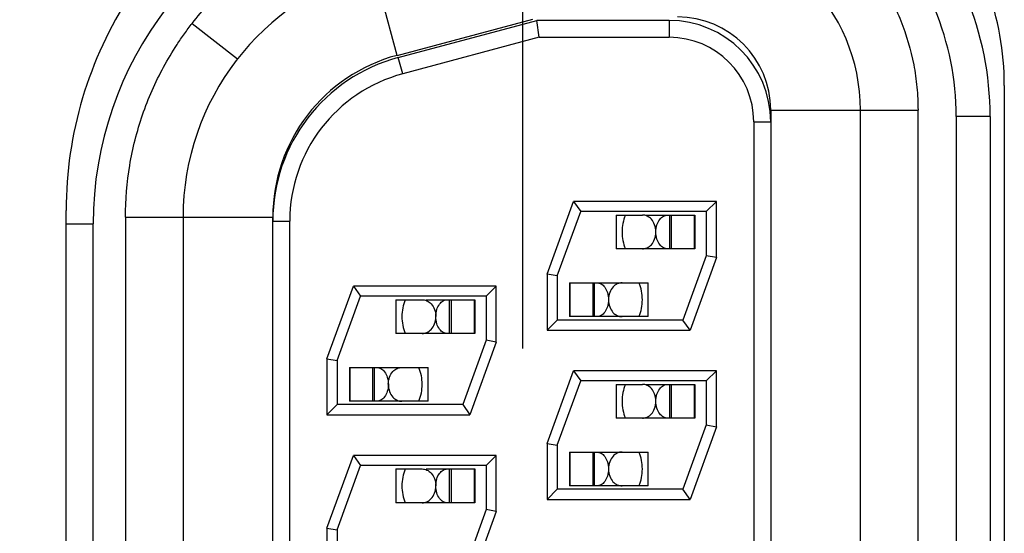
# Model space of a CAD drawing. Header units: inches. Extents: x 0 to 34, y 0 to 22.
# Tile 18 of 51: x 9.299 to 9.59, y 13.51 to 13.662. Entities that reach past the tile are written whole.
import ezdxf

# ---------------------------------------------------------------- set-up
doc = ezdxf.new("R2010")
doc.units = ezdxf.units.IN
doc.header["$LTSCALE"] = 1.87
doc.header["$MEASUREMENT"] = 0
doc.layers.get('0').update_dxf_attribs({"linetype": 'CONTINUOUS'})
doc.layers.add('02___PRT_ALL_AXES', color=7, linetype='CONTINUOUS')
doc.layers.add('DIMENSIONS', color=7, linetype='CONTINUOUS')
doc.styles.get("Standard").update_dxf_attribs({"font": 'txt', "width": 0.8})
doc.dimstyles.new('DIMSTYLE_1', dxfattribs={"dimtxt": 0.125, "dimasz": 0.18, "dimexe": 0.18, "dimexo": 0.0625, "dimgap": 0.09, "dimtad": 0, "dimtih": 1, "dimtoh": 1, "dimdec": 3, "dimzin": 4, "dimdsep": 46, "dimtxsty": 'STANDARD', "dimblk": '_FILLED', "dimblk1": '_FILLED', "dimblk2": '_FILLED', "dimcen": 0.09, "dimadec": 0, "dimazin": 0, "dimtp": 0.001, "dimtm": 0.001, "dimtfac": 1, "dimtdec": 3, "dimtofl": 0, "dimtmove": 0, "dimatfit": 3, "dimldrblk": '_FILLED', "dimfxl": 1, "dimtolj": 1, "dimtzin": 4, "dimarcsym": 0})

# ---------------------------------------------------------------- blocks, each defined once
blk = doc.blocks.new('*D22')
at = {"layer": 'DIMENSIONS', "color": 2, "linetype": 'CONTINUOUS'}
blk.add_line((9.4474155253, 13.5646684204), (9.4474155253, 16.6434520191), dxfattribs=at)
at = {"layer": 'DIMENSIONS', "color": 2, "linetype": 'CONTINUOUS', "insert": (9.3849155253, 16.7059520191), "char_height": 0.125, "width": 1.325, "attachment_point": 1, "rotation": 90, "line_spacing_factor": 0.9}
blk.add_mtext('1.867{\\Ftxt.shx;\\W1.000000;\\H0.125000; }[47.42]', dxfattribs=at)
blk = doc.blocks.new('_FILLED')
at = {"color": 0, "linetype": 'BYBLOCK'}
blk.add_solid([(0, 0), (-1, 0.1736111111), (-1, -0.1736111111)], dxfattribs=at)

msp = doc.modelspace()

# ---------------------------------------------------------------- linework, layer by layer
at = {"color": 7, "linetype": 'CONTINUOUS'}
for p, q in [((9.4102731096, 13.65121677), (9.3990142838, 13.693234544)), ((9.3498023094, 13.660663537), (9.3631979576, 13.6501966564)), ((9.4102731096, 13.65121677), (9.4503200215, 13.6619473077)), ((9.4106436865, 13.6505735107), (9.4515846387, 13.6615436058)), ((9.452242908, 13.6565436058), (9.4515846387, 13.6615436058)), ((9.4905846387, 13.6615436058), (9.4515846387, 13.6615436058)), ((9.4905846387, 13.6615436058), (9.4905846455, 13.6565436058)), ((9.452242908, 13.6565436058), (9.4119377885, 13.6457438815)), ((9.452242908, 13.6565436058), (9.4905846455, 13.6565436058)), ((9.4119377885, 13.6457438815), (9.4106436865, 13.6505735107)), ((9.5205846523, 13.6350436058), (9.5205846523, 13.1180436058)), ((9.5205846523, 13.6350436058), (9.5640844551, 13.6350436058)), ((9.5470846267, 13.1180436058), (9.5470846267, 13.6350436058)), ((9.5640844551, 13.1180436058), (9.5640844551, 13.6350436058)), ((9.5155846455, 13.6315436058), (9.5155846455, 13.1215436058)), ((9.5155846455, 13.6315436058), (9.5205846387, 13.6315436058)), ((9.5753803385, 13.6331510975), (9.5753803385, 13.1209463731)), ((9.5853803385, 13.6331510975), (9.5753803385, 13.6331510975)), ((9.5853803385, 13.6331510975), (9.5853803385, 13.1209463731)), ((9.4545846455, 13.5865725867), (9.4623994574, 13.6080436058)), ((9.5045846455, 13.6080436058), (9.4623994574, 13.6080436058)), ((9.4623994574, 13.6080436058), (9.4645000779, 13.6050436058)), ((9.5045846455, 13.6080436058), (9.5015846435, 13.6050436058)), ((9.5045846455, 13.5915146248), (9.5045846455, 13.6080436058)), ((9.3300844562, 13.6034034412), (9.3300844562, 13.1496837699)), ((9.3300844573, 13.6034034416), (9.3735846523, 13.6034034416)), ((9.3470846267, 13.6034034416), (9.3470846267, 13.1496837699)), ((9.3735846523, 13.1496837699), (9.3735846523, 13.6034034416)), ((9.4575846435, 13.5860436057), (9.464500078, 13.605043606)), ((9.5015846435, 13.6050436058), (9.4645000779, 13.6050436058)), ((9.4749384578, 13.6040436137), (9.4749384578, 13.5940436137)), ((9.4749384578, 13.6040436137), (9.4827056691, 13.6040436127)), ((9.4838580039, 13.6040436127), (9.4981976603, 13.6040436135)), ((9.4908006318, 13.5940436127), (9.4908006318, 13.6040436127)), ((9.4912389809, 13.6040436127), (9.4912389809, 13.5940436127)), ((9.498002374, 13.6040436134), (9.498002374, 13.5940436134)), ((9.4981976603, 13.6040436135), (9.4981976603, 13.5940436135)), ((9.5015846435, 13.6050436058), (9.5015846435, 13.5920436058)), ((9.3125656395, 13.6014340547), (9.3205529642, 13.6014340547)), ((9.3205529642, 13.152663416), (9.3205529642, 13.6014340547)), ((9.3735846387, 13.6022772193), (9.3785846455, 13.6022772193)), ((9.3785846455, 13.1508099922), (9.3785846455, 13.6022772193)), ((9.4981976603, 13.5940436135), (9.4749384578, 13.5940436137)), ((9.5015846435, 13.5920436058), (9.494669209, 13.5730436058)), ((9.5045846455, 13.5915146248), (9.4967698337, 13.5700436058)), ((9.5045846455, 13.5915146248), (9.5015846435, 13.5920436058)), ((9.4545846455, 13.5865725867), (9.4545846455, 13.5700436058)), ((9.4575846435, 13.5860436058), (9.4545846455, 13.5865725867)), ((9.4575846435, 13.5860436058), (9.4575846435, 13.5730436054)), ((9.3895846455, 13.5615725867), (9.3973994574, 13.5830436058)), ((9.4395846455, 13.5830436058), (9.3973994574, 13.5830436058)), ((9.3973994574, 13.5830436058), (9.3995000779, 13.5800436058)), ((9.4395846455, 13.5830436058), (9.4365846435, 13.5800436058)), ((9.4395846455, 13.5665146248), (9.4395846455, 13.5830436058)), ((9.4611976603, 13.5840436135), (9.4611976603, 13.5740436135)), ((9.4611976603, 13.5840436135), (9.4844568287, 13.5840436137)), ((9.4613929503, 13.5740436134), (9.4613929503, 13.5840436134)), ((9.4681564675, 13.5740436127), (9.4681564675, 13.5840436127)), ((9.468594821, 13.5740436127), (9.468594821, 13.5840436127)), ((9.4844568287, 13.5740436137), (9.4844568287, 13.5840436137)), ((9.3925846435, 13.5610436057), (9.399500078, 13.580043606)), ((9.4365846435, 13.5800436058), (9.3995000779, 13.5800436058)), ((9.4365846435, 13.5800436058), (9.4365846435, 13.5670436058)), ((9.4099384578, 13.5790436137), (9.4099384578, 13.5690436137)), ((9.4099384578, 13.5790436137), (9.4177056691, 13.5790436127)), ((9.4188580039, 13.5790436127), (9.4331976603, 13.5790436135)), ((9.4258006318, 13.5690436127), (9.4258006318, 13.5790436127)), ((9.4262389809, 13.5790436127), (9.4262389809, 13.5690436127)), ((9.433002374, 13.5790436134), (9.433002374, 13.5690436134)), ((9.4331976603, 13.5790436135), (9.4331976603, 13.5690436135)), ((9.4844568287, 13.5740436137), (9.4611976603, 13.5740436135)), ((9.4545846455, 13.5700436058), (9.4575846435, 13.5730436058)), ((9.494669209, 13.5730436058), (9.4575846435, 13.5730436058)), ((9.4967698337, 13.5700436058), (9.494669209, 13.5730436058)), ((9.4331976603, 13.5690436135), (9.4099384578, 13.5690436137)), ((9.4545846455, 13.5700436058), (9.4967698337, 13.5700436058)), ((9.4365846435, 13.5670436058), (9.429669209, 13.5480436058)), ((9.4395846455, 13.5665146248), (9.4317698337, 13.5450436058)), ((9.4395846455, 13.5665146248), (9.4365846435, 13.5670436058)), ((9.3895846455, 13.5615725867), (9.3895846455, 13.5450436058)), ((9.3895846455, 13.5615725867), (9.3925846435, 13.5610436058)), ((9.3925846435, 13.5610436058), (9.3925846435, 13.5480436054)), ((9.3961976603, 13.5590436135), (9.3961976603, 13.5490436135)), ((9.3961976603, 13.5590436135), (9.4194568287, 13.5590436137)), ((9.3963929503, 13.5490436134), (9.3963929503, 13.5590436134)), ((9.4031564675, 13.5490436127), (9.4031564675, 13.5590436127)), ((9.403594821, 13.5490436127), (9.403594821, 13.5590436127)), ((9.4194568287, 13.5490436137), (9.4194568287, 13.5590436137)), ((9.4545846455, 13.5365725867), (9.4623994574, 13.5580436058)), ((9.5045846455, 13.5580436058), (9.4623994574, 13.5580436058)), ((9.4623994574, 13.5580436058), (9.4645000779, 13.5550436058)), ((9.5045846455, 13.5580436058), (9.5015846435, 13.5550436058)), ((9.5045846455, 13.5415146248), (9.5045846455, 13.5580436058)), ((9.4575846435, 13.5360436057), (9.464500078, 13.555043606)), ((9.5015846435, 13.5550436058), (9.4645000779, 13.5550436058)), ((9.4749384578, 13.5540436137), (9.4749384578, 13.5440436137)), ((9.4749384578, 13.5540436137), (9.4827056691, 13.5540436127)), ((9.4838580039, 13.5540436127), (9.4981976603, 13.5540436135)), ((9.4908006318, 13.5440436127), (9.4908006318, 13.5540436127)), ((9.4912389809, 13.5540436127), (9.4912389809, 13.5440436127)), ((9.498002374, 13.5540436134), (9.498002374, 13.5440436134)), ((9.4981976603, 13.5540436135), (9.4981976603, 13.5440436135)), ((9.5015846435, 13.5550436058), (9.5015846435, 13.5420436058)), ((9.3895846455, 13.5450436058), (9.3925846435, 13.5480436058)), ((9.429669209, 13.5480436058), (9.3925846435, 13.5480436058)), ((9.4194568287, 13.5490436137), (9.3961976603, 13.5490436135)), ((9.429669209, 13.5480436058), (9.4317698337, 13.5450436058)), ((9.3895846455, 13.5450436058), (9.4317698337, 13.5450436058)), ((9.4981976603, 13.5440436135), (9.4749384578, 13.5440436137)), ((9.5015846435, 13.5420436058), (9.494669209, 13.5230436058)), ((9.5045846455, 13.5415146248), (9.4967698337, 13.5200436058)), ((9.5015846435, 13.5420436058), (9.5045846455, 13.5415146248)), ((9.4545846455, 13.5365725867), (9.4545846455, 13.5200436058)), ((9.4545846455, 13.5365725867), (9.4575846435, 13.5360436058)), ((9.4575846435, 13.5360436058), (9.4575846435, 13.5230436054)), ((9.3895846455, 13.5115725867), (9.3973994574, 13.5330436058)), ((9.4395846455, 13.5330436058), (9.3973994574, 13.5330436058)), ((9.3973994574, 13.5330436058), (9.3995000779, 13.5300436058)), ((9.4395846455, 13.5330436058), (9.4365846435, 13.5300436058)), ((9.4395846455, 13.5165146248), (9.4395846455, 13.5330436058)), ((9.4611976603, 13.5340436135), (9.4844568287, 13.5340436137)), ((9.4611976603, 13.5340436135), (9.4611976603, 13.5240436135)), ((9.4613929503, 13.5240436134), (9.4613929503, 13.5340436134)), ((9.4681564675, 13.5240436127), (9.4681564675, 13.5340436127)), ((9.468594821, 13.5240436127), (9.468594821, 13.5340436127)), ((9.4844568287, 13.5240436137), (9.4844568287, 13.5340436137)), ((9.3925846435, 13.5110436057), (9.399500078, 13.530043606)), ((9.4365846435, 13.5300436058), (9.3995000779, 13.5300436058)), ((9.4365846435, 13.5300436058), (9.4365846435, 13.5170436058)), ((9.4099384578, 13.5290436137), (9.4099384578, 13.5190436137)), ((9.4099384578, 13.5290436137), (9.4177056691, 13.5290436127)), ((9.4188580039, 13.5290436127), (9.4331976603, 13.5290436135)), ((9.4258006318, 13.5190436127), (9.4258006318, 13.5290436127)), ((9.4262389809, 13.5290436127), (9.4262389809, 13.5190436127)), ((9.433002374, 13.5290436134), (9.433002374, 13.5190436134)), ((9.4331976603, 13.5290436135), (9.4331976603, 13.5190436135)), ((9.4844568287, 13.5240436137), (9.4611976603, 13.5240436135)), ((9.4545846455, 13.5200436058), (9.4575846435, 13.5230436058)), ((9.494669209, 13.5230436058), (9.4575846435, 13.5230436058)), ((9.4967698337, 13.5200436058), (9.494669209, 13.5230436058)), ((9.4331976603, 13.5190436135), (9.4099384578, 13.5190436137)), ((9.4545846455, 13.5200436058), (9.4967698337, 13.5200436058)), ((9.4365846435, 13.5170436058), (9.429669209, 13.4980436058)), ((9.4395846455, 13.5165146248), (9.4317698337, 13.4950436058)), ((9.4395846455, 13.5165146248), (9.4365846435, 13.5170436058)), ((9.3895846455, 13.5115725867), (9.3895846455, 13.4950436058)), ((9.3895846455, 13.5115725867), (9.3925846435, 13.5110436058)), ((9.3925846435, 13.5110436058), (9.3925846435, 13.4980436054))]:
    msp.add_line(p, q, dxfattribs=at)
for centre, radius, start, end in [((9.4926505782, 13.6331510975), 0.0927297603, 0, 90.2980240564), ((9.4926505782, 13.6331510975), 0.0827297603, 0, 90.2971363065), ((9.4253288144, 13.6014340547), 0.1047758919, 105.0000027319, 179.9999999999), ((9.4930846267, 13.6350436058), 0.054, 0, 90), ((9.4230846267, 13.6034034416), 0.076, 105, 180), ((9.4905846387, 13.6315436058), 0.03, 0, 90), ((9.4930846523, 13.6350436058), 0.0275, 0, 90), ((9.4905846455, 13.6315436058), 0.025, 0, 90), ((9.4235846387, 13.6022772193), 0.05, 105, 180), ((9.4230846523, 13.6034034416), 0.0495, 105, 180), ((9.4235846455, 13.6022772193), 0.045, 105, 180), ((9.4896977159, 13.5990431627), 0.013, 157.3780583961, 179.97081551), ((9.4896977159, 13.5990431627), 0.013, 180.0283448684, 202.6177883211), ((9.4696977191, 13.5790440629), 0.013, 0.0283515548, 22.6177883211), ((9.4246977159, 13.5740431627), 0.013, 157.3780583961, 179.97081551), ((9.4696977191, 13.5790440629), 0.013, 337.3780583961, 359.9708453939), ((9.4246977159, 13.5740431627), 0.013, 180.0283448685, 202.6177883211), ((9.4046977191, 13.5540440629), 0.013, 0.028351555, 22.6177883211), ((9.4046977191, 13.5540440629), 0.013, 337.3780583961, 359.9708453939), ((9.4896977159, 13.5490431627), 0.013, 157.3780583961, 179.97081551), ((9.4896977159, 13.5490431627), 0.013, 180.0283448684, 202.6177883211), ((9.4696977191, 13.5290440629), 0.013, 0.0283515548, 22.6177883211), ((9.4246977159, 13.5240431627), 0.013, 157.3780583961, 179.97081551), ((9.4696977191, 13.5290440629), 0.013, 337.3780583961, 359.9708453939), ((9.4246977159, 13.5240431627), 0.013, 180.0283448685, 202.6177883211)]:
    msp.add_arc(centre, radius, start, end, dxfattribs=at)
for points, knots in [([(9.4969115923, 13.7059403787), (9.5058206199, 13.7054594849), (9.5236235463, 13.7010606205), (9.5421827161, 13.6876917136), (9.5532420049, 13.6735457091), (9.5594248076, 13.6615212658), (9.5625904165, 13.6506900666), (9.5637155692, 13.6429013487), (9.5640332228, 13.638416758), (9.5640670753, 13.6361680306), (9.5640844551, 13.6350436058)], [0, 0, 0, 0, 0.2494218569, 0.4986910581, 0.6237000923, 0.7488478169, 0.8743786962, 0.9371441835, 0.9685620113, 1, 1, 1, 1]), ([(9.3498023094, 13.660663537), (9.351315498, 13.6626440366), (9.3545765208, 13.6664274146), (9.3616197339, 13.6735195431), (9.3715038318, 13.6812722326), (9.3825053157, 13.6873491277), (9.3906417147, 13.6906199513), (9.3953922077, 13.6922185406), (9.3978073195, 13.6928943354), (9.3990142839, 13.6932345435)], [0, 0, 0, 0, 0.124593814, 0.249258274, 0.499349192, 0.7495325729, 0.8746631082, 0.9373137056, 1, 1, 1, 1]), ([(9.3300844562, 13.6034034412), (9.3300844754, 13.6085209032), (9.3309345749, 13.6187954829), (9.3347344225, 13.6337830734), (9.3399298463, 13.6456077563), (9.344557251, 13.6533379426), (9.34746206, 13.6575887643), (9.349020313, 13.6596400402), (9.3498023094, 13.660663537)], [0, 0, 0, 0, 0.2491106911, 0.4991503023, 0.7494681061, 0.8746337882, 0.9372997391, 1, 1, 1, 1]), ([(9.4866998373, 13.5990604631), (9.4866994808, 13.5997833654), (9.4864640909, 13.6011408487), (9.4855188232, 13.602802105), (9.484195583, 13.6038213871), (9.4831819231, 13.6040436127), (9.4827056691, 13.6040436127)], [0, 0, 0, 0, 0.3081112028, 0.5734258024, 0.7970138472, 1, 1, 1, 1]), ([(9.4866977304, 13.5990436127), (9.4866993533, 13.5997464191), (9.4868829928, 13.601061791), (9.4876685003, 13.6027090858), (9.4887899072, 13.6037817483), (9.4897059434, 13.6040436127), (9.4901235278, 13.6040436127)], [0, 0, 0, 0, 0.3177991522, 0.5903423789, 0.8111747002, 1, 1, 1, 1]), ([(9.4827052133, 13.5940436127), (9.4831814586, 13.5940436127), (9.4841951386, 13.5942658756), (9.4855185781, 13.5952851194), (9.4864636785, 13.5969463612), (9.4866993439, 13.5983035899), (9.4866998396, 13.5990262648)], [0, 0, 0, 0, 0.2029916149, 0.4266114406, 0.6919718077, 1, 1, 1, 1]), ([(9.4901235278, 13.5940436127), (9.489706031, 13.5940436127), (9.4887900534, 13.5943053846), (9.4876682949, 13.5953781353), (9.4868829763, 13.5970256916), (9.4866994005, 13.5983410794), (9.4866977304, 13.5990436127)], [0, 0, 0, 0, 0.1887849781, 0.4096325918, 0.6823254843, 1, 1, 1, 1]), ([(9.4692719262, 13.5840436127), (9.4696894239, 13.5840436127), (9.4706054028, 13.5837818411), (9.4717271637, 13.5827090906), (9.4725124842, 13.5810615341), (9.4726960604, 13.579746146), (9.4726977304, 13.5790436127)], [0, 0, 0, 0, 0.1887851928, 0.4096328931, 0.6823256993, 1, 1, 1, 1]), ([(9.4766902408, 13.5840436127), (9.4762139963, 13.5840436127), (9.4752003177, 13.5838213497), (9.4738768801, 13.5828021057), (9.4729317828, 13.5811408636), (9.4726961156, 13.5797836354), (9.4726956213, 13.5790609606)], [0, 0, 0, 0, 0.2029914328, 0.4266111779, 0.6919716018, 1, 1, 1, 1]), ([(9.4177056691, 13.5790436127), (9.4181819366, 13.5790436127), (9.419195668, 13.5788213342), (9.420519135, 13.5778019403), (9.4214640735, 13.5761404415), (9.4216994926, 13.5747830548), (9.4216998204, 13.5740603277)], [0, 0, 0, 0, 0.2029884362, 0.4266045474, 0.6919687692, 1, 1, 1, 1]), ([(9.4216977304, 13.5740436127), (9.4216993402, 13.5747464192), (9.4218830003, 13.5760617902), (9.4226684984, 13.5777090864), (9.4237899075, 13.578781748), (9.4247059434, 13.5790436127), (9.4251235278, 13.5790436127)], [0, 0, 0, 0, 0.3177991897, 0.5903423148, 0.8111747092, 1, 1, 1, 1]), ([(9.4726977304, 13.5790436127), (9.4726961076, 13.5783408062), (9.4725124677, 13.5770254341), (9.4717269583, 13.5753781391), (9.4706055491, 13.5743054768), (9.4696895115, 13.5740436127), (9.4692719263, 13.5740436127)], [0, 0, 0, 0, 0.3177989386, 0.5903420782, 0.8111744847, 1, 1, 1, 1]), ([(9.4726956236, 13.5790267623), (9.47269598, 13.57830386), (9.4729313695, 13.576946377), (9.4738766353, 13.5752851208), (9.4751998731, 13.5742658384), (9.4762135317, 13.5740436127), (9.4766897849, 13.5740436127)], [0, 0, 0, 0, 0.308111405, 0.5734260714, 0.7970140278, 1, 1, 1, 1]), ([(9.4177052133, 13.5690436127), (9.4181814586, 13.5690436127), (9.4191951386, 13.5692658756), (9.4205185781, 13.5702851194), (9.4214636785, 13.5719463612), (9.4216993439, 13.5733035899), (9.4216998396, 13.5740262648)], [0, 0, 0, 0, 0.2029916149, 0.4266114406, 0.6919718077, 1, 1, 1, 1]), ([(9.4251235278, 13.5690436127), (9.424706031, 13.5690436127), (9.4237900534, 13.5693053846), (9.4226682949, 13.5703781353), (9.4218829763, 13.5720256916), (9.4216994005, 13.5733410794), (9.4216977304, 13.5740436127)], [0, 0, 0, 0, 0.1887849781, 0.4096325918, 0.6823254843, 1, 1, 1, 1]), ([(9.4042719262, 13.5590436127), (9.4046894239, 13.5590436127), (9.4056054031, 13.5587818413), (9.4067271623, 13.55770909), (9.4075124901, 13.5560615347), (9.4076960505, 13.554746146), (9.4076977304, 13.5540436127)], [0, 0, 0, 0, 0.1887851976, 0.409632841, 0.6823257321, 1, 1, 1, 1]), ([(9.4076956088, 13.5540610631), (9.4076961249, 13.5547838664), (9.4079317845, 13.5561411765), (9.4088771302, 13.5578022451), (9.4102004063, 13.5588213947), (9.4112140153, 13.5590436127), (9.4116902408, 13.5590436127)], [0, 0, 0, 0, 0.3080874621, 0.5734175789, 0.7970138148, 1, 1, 1, 1]), ([(9.4076977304, 13.5540436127), (9.4076961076, 13.5533408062), (9.4075124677, 13.5520254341), (9.4067269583, 13.5503781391), (9.4056055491, 13.5493054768), (9.4046895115, 13.5490436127), (9.4042719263, 13.5490436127)], [0, 0, 0, 0, 0.3177989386, 0.5903420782, 0.8111744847, 1, 1, 1, 1]), ([(9.4076956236, 13.5540267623), (9.40769598, 13.55330386), (9.4079313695, 13.551946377), (9.4088766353, 13.5502851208), (9.4101998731, 13.5492658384), (9.4112135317, 13.5490436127), (9.4116897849, 13.5490436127)], [0, 0, 0, 0, 0.308111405, 0.5734260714, 0.7970140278, 1, 1, 1, 1]), ([(9.4866998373, 13.5490604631), (9.4866994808, 13.5497833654), (9.4864640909, 13.5511408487), (9.4855188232, 13.552802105), (9.484195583, 13.5538213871), (9.4831819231, 13.5540436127), (9.4827056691, 13.5540436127)], [0, 0, 0, 0, 0.3081112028, 0.5734258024, 0.7970138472, 1, 1, 1, 1]), ([(9.4866977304, 13.5490436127), (9.4866993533, 13.5497464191), (9.4868829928, 13.551061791), (9.4876685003, 13.5527090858), (9.4887899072, 13.5537817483), (9.4897059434, 13.5540436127), (9.4901235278, 13.5540436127)], [0, 0, 0, 0, 0.3177991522, 0.5903423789, 0.8111747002, 1, 1, 1, 1]), ([(9.4827052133, 13.5440436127), (9.4831814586, 13.5440436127), (9.4841951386, 13.5442658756), (9.4855185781, 13.5452851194), (9.4864636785, 13.5469463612), (9.4866993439, 13.5483035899), (9.4866998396, 13.5490262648)], [0, 0, 0, 0, 0.2029916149, 0.4266114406, 0.6919718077, 1, 1, 1, 1]), ([(9.4901235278, 13.5440436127), (9.489706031, 13.5440436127), (9.4887900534, 13.5443053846), (9.4876682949, 13.5453781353), (9.4868829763, 13.5470256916), (9.4866994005, 13.5483410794), (9.4866977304, 13.5490436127)], [0, 0, 0, 0, 0.1887849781, 0.4096325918, 0.6823254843, 1, 1, 1, 1]), ([(9.4692719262, 13.5340436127), (9.4696894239, 13.5340436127), (9.4706054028, 13.5337818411), (9.4717271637, 13.5327090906), (9.4725124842, 13.5310615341), (9.4726960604, 13.529746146), (9.4726977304, 13.5290436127)], [0, 0, 0, 0, 0.1887851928, 0.4096328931, 0.6823256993, 1, 1, 1, 1]), ([(9.4766902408, 13.5340436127), (9.4762139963, 13.5340436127), (9.4752003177, 13.5338213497), (9.4738768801, 13.5328021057), (9.4729317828, 13.5311408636), (9.4726961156, 13.5297836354), (9.4726956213, 13.5290609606)], [0, 0, 0, 0, 0.2029914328, 0.4266111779, 0.6919716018, 1, 1, 1, 1]), ([(9.4177056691, 13.5290436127), (9.4181819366, 13.5290436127), (9.419195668, 13.5288213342), (9.420519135, 13.5278019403), (9.4214640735, 13.5261404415), (9.4216994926, 13.5247830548), (9.4216998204, 13.5240603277)], [0, 0, 0, 0, 0.2029884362, 0.4266045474, 0.6919687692, 1, 1, 1, 1]), ([(9.4216977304, 13.5240436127), (9.4216993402, 13.5247464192), (9.4218830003, 13.5260617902), (9.4226684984, 13.5277090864), (9.4237899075, 13.528781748), (9.4247059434, 13.5290436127), (9.4251235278, 13.5290436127)], [0, 0, 0, 0, 0.3177991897, 0.5903423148, 0.8111747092, 1, 1, 1, 1]), ([(9.4726977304, 13.5290436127), (9.4726961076, 13.5283408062), (9.4725124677, 13.5270254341), (9.4717269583, 13.5253781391), (9.4706055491, 13.5243054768), (9.4696895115, 13.5240436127), (9.4692719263, 13.5240436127)], [0, 0, 0, 0, 0.3177989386, 0.5903420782, 0.8111744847, 1, 1, 1, 1]), ([(9.4726956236, 13.5290267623), (9.47269598, 13.52830386), (9.4729313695, 13.526946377), (9.4738766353, 13.5252851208), (9.4751998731, 13.5242658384), (9.4762135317, 13.5240436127), (9.4766897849, 13.5240436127)], [0, 0, 0, 0, 0.308111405, 0.5734260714, 0.7970140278, 1, 1, 1, 1]), ([(9.4177052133, 13.5190436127), (9.4181814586, 13.5190436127), (9.4191951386, 13.5192658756), (9.4205185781, 13.5202851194), (9.4214636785, 13.5219463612), (9.4216993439, 13.5233035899), (9.4216998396, 13.5240262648)], [0, 0, 0, 0, 0.2029916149, 0.4266114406, 0.6919718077, 1, 1, 1, 1]), ([(9.4251235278, 13.5190436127), (9.424706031, 13.5190436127), (9.4237900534, 13.5193053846), (9.4226682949, 13.5203781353), (9.4218829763, 13.5220256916), (9.4216994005, 13.5233410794), (9.4216977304, 13.5240436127)], [0, 0, 0, 0, 0.1887849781, 0.4096325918, 0.6823254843, 1, 1, 1, 1])]:
    msp.add_open_spline(points, degree=3, knots=knots, dxfattribs=at)
at = {"layer": '02___PRT_ALL_AXES', "color": 7, "linetype": 'CONTINUOUS'}
for p, q in [((9.5895656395, 13.6422764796), (9.5895656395, 13.1098209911)), ((9.3125656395, 13.147664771), (9.3125656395, 13.6054326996))]:
    msp.add_line(p, q, dxfattribs=at)
for centre, radius, start, end in [((9.5045656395, 13.6422764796), 0.085, 0, 40.1191668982), ((9.4285656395, 13.6054326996), 0.116, 146.741718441, 180)]:
    msp.add_arc(centre, radius, start, end, dxfattribs=at)

# ---------------------------------------------------------------- dimensions: what is measured, and where the dimension line sits
at = {"layer": 'DIMENSIONS', "color": 2, "linetype": 'CONTINUOUS'}
dim = msp.add_ordinate_dim(feature_location=(9.4474155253, 13.5646684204), offset=(0, 3.0787835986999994), dtype=1, origin=(7.5804416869, 15.8521887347), dimstyle='DIMSTYLE_1', dxfattribs=at)
dim.commit()
dim.dimension.update_dxf_attribs({"geometry": '*D22', "text_midpoint": (9.4474155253, 17.3684520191)})

doc.saveas('drawing.dxf')
